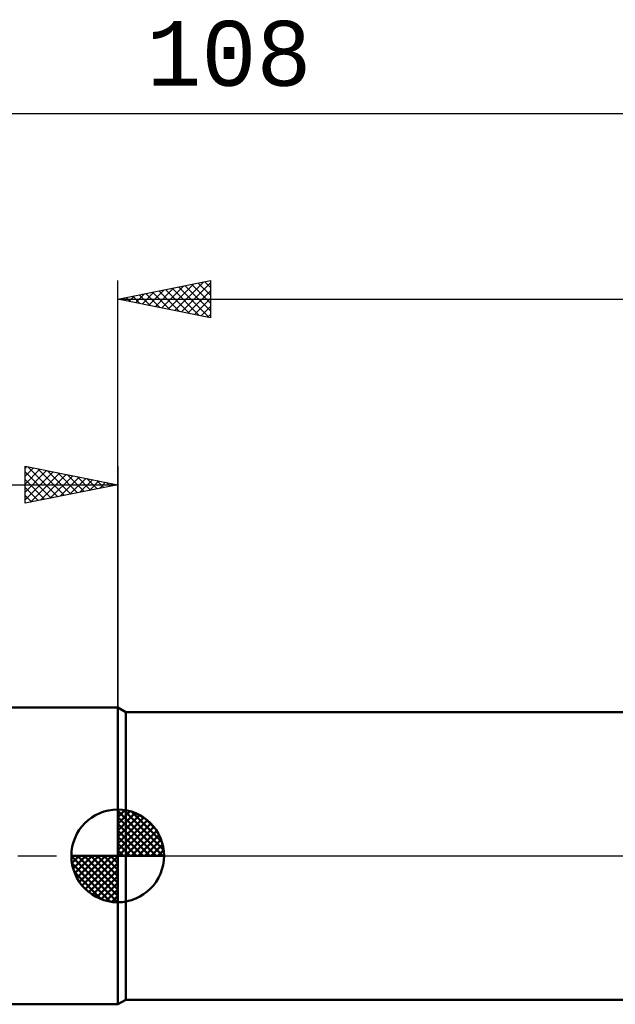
# Model space of a CAD drawing. Header units: millimetres. Extents: x -65 to 113, y -43 to 45.
# Tile 2 of 7: x -5 to 27, y -8 to 45. Entities that reach past the tile are written whole.
import ezdxf
from ezdxf.enums import TextEntityAlignment as Align

# ---------------------------------------------------------------- set-up
doc = ezdxf.new("R2010")
doc.units = ezdxf.units.MM
doc.header["$LTSCALE"] = 5.2
doc.linetypes.add('LONGDASH_DASH', pattern=[0.85, 0.4, -0.2, 0.05, -0.2])
for name, color, linetype in [('1', 4, 'CONTINUOUS'), ('2', 7, 'CONTINUOUS'), ('4', 2, 'LONGDASH_DASH'), ('NOCUT', 7, 'CONTINUOUS'), ('SK1', 4, 'CONTINUOUS'), ('SK2', 7, 'CONTINUOUS'), ('SK4', 2, 'LONGDASH_DASH')]:
    doc.layers.add(name, color=color, linetype=linetype)
doc.styles.get("Standard").update_dxf_attribs({"font": 'Monospac821 BT'})

msp = doc.modelspace()

# ---------------------------------------------------------------- linework, layer by layer
at = {"layer": '1', "color": 4, "linetype": 'CONTINUOUS', "lineweight": 50}
for p, q in [((0.433, 7.75), (0, 8)), ((0, -8), (0, 8)), ((0.433, 7.75), (36, 7.75)), ((0.433, -7.75), (0.433, 7.75)), ((0, -8), (0.433, -7.75)), ((0.433, -7.75), (36, -7.75))]:
    msp.add_line(p, q, dxfattribs=at)
at = {"layer": '2', "color": 7, "linetype": 'CONTINUOUS', "lineweight": 25}
for p, q in [((0, 0), (0, 31)), ((0, 30), (5, 31)), ((2.726, 29.455), (4.089, 30.818)), ((3.08, 29.384), (4.62, 30.924)), ((3.433, 29.313), (5, 30.88)), ((3.991, 30.798), (5, 29.79)), ((4.345, 30.869), (5, 30.214)), ((4.698, 30.94), (5, 30.638)), ((5, 31), (5, 29)), ((0.958, 29.808), (1.438, 30.288)), ((1.312, 29.738), (1.968, 30.394)), ((1.517, 30.303), (2.275, 29.545)), ((1.665, 29.667), (2.498, 30.5)), ((1.87, 30.374), (2.805, 29.439)), ((2.019, 29.596), (3.029, 30.606)), ((2.224, 30.445), (3.335, 29.333)), ((2.373, 29.525), (3.559, 30.712)), ((2.577, 30.515), (3.866, 29.227)), ((2.931, 30.586), (4.396, 29.121)), ((3.284, 30.657), (4.926, 29.015)), ((3.638, 30.728), (5, 29.365)), ((3.787, 29.243), (5, 30.456)), ((0, 30), (60, 30)), ((5, 29), (0, 30)), ((0.102, 30.02), (0.153, 29.969)), ((0.251, 29.95), (0.377, 30.075)), ((0.456, 30.091), (0.684, 29.863)), ((0.605, 29.879), (0.907, 30.181)), ((0.809, 30.162), (1.214, 29.757)), ((1.163, 30.233), (1.744, 29.651)), ((4.14, 29.172), (5, 30.032)), ((4.494, 29.101), (5, 29.607)), ((4.847, 29.031), (5, 29.183))]:
    msp.add_line(p, q, dxfattribs=at)
at = {"layer": '4', "color": 2, "linetype": 'LONGDASH_DASH', "lineweight": 25}
msp.add_line((0, 0), (60, 0), dxfattribs=at)
at = {"layer": 'NOCUT', "color": 7, "linetype": 'CONTINUOUS', "lineweight": 25}
for p, q in [((0.433, 7.75), (0, 8)), ((0, 8), (0, 0)), ((36, 7.75), (0.433, 7.75)), ((0, 0), (60, 0))]:
    msp.add_line(p, q, dxfattribs=at)
at = {"layer": 'SK1', "color": 4, "linetype": 'CONTINUOUS', "lineweight": 50}
for p, q in [((0, 8), (-47, 8)), ((0, 0), (0, 2.5)), ((0, 2.435), (0.063, 2.498)), ((0, 2.081), (0.387, 2.469)), ((0, 2.435), (2.435, 0)), ((0, 1.728), (0.677, 2.405)), ((0, 1.374), (0.941, 2.315)), ((0, 1.021), (1.182, 2.202)), ((0.308, 2.481), (2.481, 0.308)), ((0.761, 2.381), (2.381, 0.761)), ((0, 2.081), (2.081, 0)), ((0, 0.667), (1.401, 2.069)), ((0, 0.314), (1.604, 1.917)), ((0, 1.728), (1.728, 0)), ((0.04, 0), (1.787, 1.747)), ((1.486, 2.01), (2.01, 1.486)), ((0, 1.374), (1.374, 0)), ((0.393, 0), (1.953, 1.559)), ((0.747, 0), (2.101, 1.354)), ((1.101, 0), (2.229, 1.129)), ((0, 1.021), (1.021, 0)), ((0, 0.667), (0.667, 0)), ((1.454, 0), (2.338, 0.884)), ((1.808, 0), (2.423, 0.615)), ((0, 0), (-2.5, 0)), ((-2.498, -0.063), (-2.435, 0)), ((-2.469, -0.387), (-2.081, 0)), ((-2.405, -0.677), (-1.728, 0)), ((-2.315, -0.941), (-1.374, 0)), ((-2.202, -1.182), (-1.021, 0)), ((-2.161, 0), (0, -2.161)), ((-2.069, -1.401), (-0.667, 0)), ((-1.917, -1.604), (-0.314, 0)), ((-1.808, 0), (0, -1.808)), ((-1.454, 0), (0, -1.454)), ((-1.101, 0), (0, -1.101)), ((-0.747, 0), (0, -0.747)), ((-0.393, 0), (0, -0.393)), ((-0.04, 0), (0, -0.04)), ((0, 0.314), (0.314, 0)), ((0, 0), (2.5, 0)), ((0, -2.5), (0, 0)), ((2.161, 0), (2.479, 0.318)), ((-2.5, -0.015), (-0.015, -2.5)), ((-2.466, -0.402), (-0.402, -2.466)), ((-1.747, -1.787), (0, -0.04)), ((-1.559, -1.953), (0, -0.393)), ((-2.337, -0.884), (-0.884, -2.337)), ((-1.354, -2.101), (0, -0.747)), ((-1.129, -2.229), (0, -1.101)), ((-0.884, -2.338), (0, -1.454)), ((-0.615, -2.423), (0, -1.808)), ((-0.318, -2.479), (0, -2.161)), ((-47, -8), (0, -8))]:
    msp.add_line(p, q, dxfattribs=at)
for start, end in [(90, 180), (0, 90), (180, 270), (270, 0)]:
    msp.add_arc((0, 0), 2.5, start, end, dxfattribs=at)
at = {"layer": 'SK2', "color": 7, "linetype": 'CONTINUOUS', "lineweight": 25}
for p, q in [((-48, 40), (60, 40)), ((-5, 19), (-5, 21)), ((-5, 21), (0, 20)), ((-5, 20.88), (-4.9, 20.98)), ((-5, 20.456), (-4.547, 20.909)), ((-5, 20.032), (-4.193, 20.839)), ((-5, 19.607), (-3.839, 20.768)), ((-5, 20.698), (-3.585, 19.283)), ((-5, 19.183), (-3.486, 20.697)), ((-4.847, 20.969), (-3.232, 19.354)), ((-4.317, 20.863), (-2.878, 19.424)), ((-3.787, 20.757), (-2.525, 19.495)), ((0, 21), (0, 8)), ((-5, 20.274), (-3.939, 19.212)), ((-4.698, 19.06), (-3.132, 20.626)), ((-4.168, 19.166), (-2.779, 20.556)), ((-3.638, 19.272), (-2.425, 20.485)), ((-3.256, 20.651), (-2.171, 19.566)), ((-3.107, 19.379), (-2.072, 20.414)), ((-2.726, 20.545), (-1.817, 19.637)), ((-2.577, 19.485), (-1.718, 20.344)), ((-2.196, 20.439), (-1.464, 19.707)), ((-2.047, 19.591), (-1.365, 20.273)), ((-1.665, 20.333), (-1.11, 19.778)), ((-1.517, 19.697), (-1.011, 20.202)), ((-1.135, 20.227), (-0.757, 19.849)), ((-48, 20), (0, 20)), ((0, 20), (-5, 19)), ((-5, 19.849), (-4.292, 19.142)), ((-0.986, 19.803), (-0.657, 20.131)), ((-0.605, 20.121), (-0.403, 19.919)), ((-0.456, 19.909), (-0.304, 20.061)), ((-0.074, 20.015), (-0.05, 19.99)), ((-5, 19.425), (-4.646, 19.071)), ((-5, 19.001), (-4.999, 19))]:
    msp.add_line(p, q, dxfattribs=at)
at = {"layer": 'SK4', "color": 2, "linetype": 'LONGDASH_DASH', "lineweight": 25}
msp.add_line((-54, 0), (66, 0), dxfattribs=at)

# ---------------------------------------------------------------- texts
at = {"layer": 'SK2', "color": 7, "linetype": 'CONTINUOUS', "lineweight": 25}
msp.add_text('108', height=3.5, dxfattribs=at).set_placement((6, 41.5), align=Align.CENTER)

doc.saveas('drawing.dxf')
